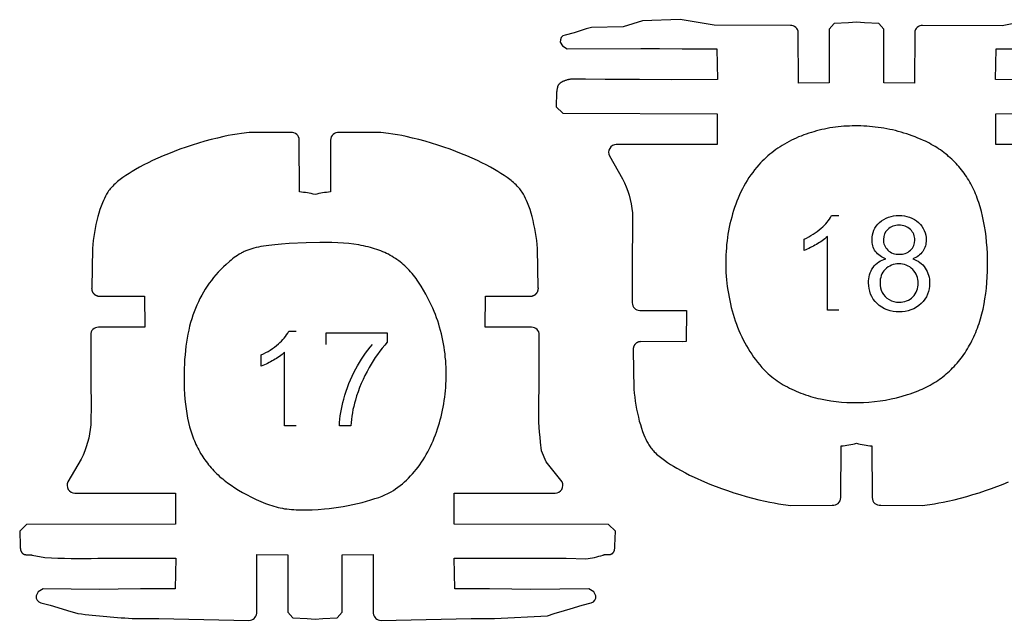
# Model space of a CAD drawing. Extents: x -306 to 77, y -230 to 818.
# Tile 6 of 15: x -106 to -2, y -3 to 60. Entities that reach past the tile are written whole.
import ezdxf

# ---------------------------------------------------------------- set-up
doc = ezdxf.new("R2010")
doc.units = 0
doc.layers.add('LAYER_1', color=18, linetype='CONTINUOUS')
doc.layers.add('LETTERS', color=1, linetype='CONTINUOUS')

msp = doc.modelspace()

# ---------------------------------------------------------------- linework, layer by layer
at = {"layer": 'LAYER_1'}
for points in [[(1.02, 60.06), (-2.34, 59.39), (-10.74, 59.45, 0.398294), (-11.58, 58.7), (-11.59, 53.35), (-14.85, 53.37), (-14.85, 59.05), (-15.38, 59.65), (-16.89, 59.73), (-17.73, 59.8), (-18.57, 59.73), (-20.08, 59.65), (-20.61, 59.05), (-20.61, 53.37), (-23.87, 53.35), (-23.88, 58.7, 0.398223), (-24.72, 59.45), (-32.76, 59.49), (-36.38, 60.06), (-40.36, 59.95), (-42.4, 59.29), (-45.72, 59.24), (-46.31, 59.08), (-47.56, 58.68), (-48.53, 58.43, 0.399959), (-49.03, 57.69), (-48.81, 57.28), (-48.29, 56.96), (-40.53, 57.02), (-38.55, 57), (-36.16, 56.97), (-32.5, 56.96), (-32.43, 53.72), (-37.25, 53.71), (-40.67, 53.73), (-44.29, 53.73), (-46.36, 53.78), (-46.48, 53.78), (-46.6, 53.77), (-47.48, 53.78), (-47.6, 53.78), (-47.72, 53.77), (-47.85, 53.76), (-47.91, 53.76), (-47.97, 53.75), (-48.03, 53.74), (-48.09, 53.73), (-48.15, 53.72), (-48.21, 53.71), (-48.27, 53.69), (-48.32, 53.68), (-48.45, 53.64), (-48.51, 53.62), (-48.57, 53.59), (-48.63, 53.57), (-48.69, 53.54), (-48.76, 53.52), (-48.79, 53.5), (-48.81, 53.49), (-48.84, 53.47), (-48.87, 53.46), (-48.9, 53.44), (-48.93, 53.42), (-48.96, 53.4), (-48.98, 53.39), (-49.01, 53.37), (-49.04, 53.35), (-49.06, 53.33), (-49.09, 53.31), (-49.11, 53.29), (-49.13, 53.26), (-49.16, 53.24), (-49.18, 53.22), (-49.2, 53.19), (-49.21, 53.18), (-49.22, 53.17), (-49.22, 53.16), (-49.23, 53.15), (-49.24, 53.14), (-49.25, 53.13), (-49.25, 53.12), (-49.26, 53.11), (-49.26, 53.1), (-49.27, 53.09), (-49.27, 53.08), (-49.28, 53.07), (-49.28, 53.05), (-49.29, 53.04), (-49.3, 53.02), (-49.31, 53), (-49.31, 52.97), (-49.32, 52.95), (-49.33, 52.93), (-49.33, 52.9), (-49.34, 52.88), (-49.34, 52.85), (-49.35, 52.8), (-49.39, 52.55), (-49.4, 52.5), (-49.41, 52.45), (-49.42, 52.43), (-49.42, 52.4), (-49.47, 50.85), (-48.76, 50.16), (-32.45, 50.11), (-32.45, 46.84), (-43.11, 46.84, 0.562095), (-43.83, 45.65), (-42.44, 43.24, -0.08837), (-41.41, 39.63), (-41.4, 37.22), (-41.43, 35.56), (-41.43, 30.12, 0.414169), (-40.62, 29.3), (-35.71, 29.29), (-35.73, 26.01), (-35.74, 26.01), (-35.75, 26.01), (-35.78, 26.01), (-36.14, 26), (-40.54, 26.01), (-40.56, 26.01), (-40.58, 26), (-40.6, 26), (-40.62, 26), (-40.64, 26), (-40.66, 25.99), (-40.68, 25.99), (-40.7, 25.98), (-40.72, 25.98), (-40.74, 25.97), (-40.76, 25.97), (-40.78, 25.96), (-40.8, 25.95), (-40.82, 25.95), (-40.84, 25.94), (-40.86, 25.93), (-40.88, 25.92), (-40.9, 25.91), (-40.92, 25.9), (-40.94, 25.89), (-40.95, 25.88), (-40.97, 25.87), (-40.99, 25.86), (-41.01, 25.84), (-41.02, 25.83), (-41.04, 25.82), (-41.05, 25.8), (-41.07, 25.79), (-41.09, 25.77), (-41.1, 25.76), (-41.12, 25.74), (-41.13, 25.73), (-41.14, 25.71), (-41.16, 25.69), (-41.17, 25.68), (-41.18, 25.66), (-41.19, 25.64), (-41.21, 25.63), (-41.22, 25.61), (-41.23, 25.59), (-41.24, 25.57), (-41.25, 25.55), (-41.26, 25.53), (-41.26, 25.51), (-41.27, 25.49), (-41.28, 25.48), (-41.29, 25.46), (-41.29, 25.44), (-41.3, 25.42), (-41.3, 25.4), (-41.31, 25.38), (-41.31, 25.35), (-41.32, 25.33), (-41.32, 25.31), (-41.32, 25.29), (-41.33, 25.27), (-41.33, 25.25), (-41.33, 25.23), (-41.33, 25.21), (-41.33, 25.19), (-41.33, 25.17), (-41.33, 25.14), (-41.33, 25.12), (-41.26, 20.99), (-41.22, 20.56), (-41.17, 20.13), (-41.11, 19.7), (-41.04, 19.28), (-40.96, 18.86), (-40.88, 18.43), (-40.78, 18.01), (-40.68, 17.6), (-40.57, 17.23), (-40.46, 16.86), (-40.33, 16.5), (-40.19, 16.14), (-40.09, 15.9), (-39.99, 15.68), (-39.88, 15.45), (-39.76, 15.23), (-39.69, 15.11), (-39.61, 15), (-39.54, 14.88), (-39.46, 14.78), (-39.37, 14.67), (-39.29, 14.56), (-39.19, 14.46), (-39.1, 14.37), (-38.97, 14.24), (-38.85, 14.12), (-38.72, 14.01), (-38.58, 13.89), (-38.45, 13.78), (-38.31, 13.67), (-38.17, 13.57), (-38.03, 13.46), (-37.71, 13.24), (-37.38, 13.02), (-37.05, 12.82), (-36.71, 12.62), (-36.26, 12.37), (-35.81, 12.13), (-35.36, 11.9), (-34.9, 11.68), (-33.78, 11.18), (-33.22, 10.94), (-32, 10.48), (-31.35, 10.25), (-30.7, 10.03), (-30.04, 9.83), (-29.38, 9.63), (-28.71, 9.45), (-28.04, 9.29), (-27.37, 9.13), (-26.9, 9.04), (-26.43, 8.95), (-25.96, 8.87), (-25.49, 8.79), (-24.68, 8.69), (-24.67, 8.69), (-20.29, 8.7, 0.444277), (-19.39, 9.51), (-19.35, 14.98, 0.041504), (-17.73, 15.26)], [(-74.95, 41.56, 0.041661), (-76.58, 41.84), (-76.61, 47.32, 0.444187), (-77.51, 48.13), (-81.89, 48.13), (-81.9, 48.13), (-82.71, 48.03), (-83.19, 47.96), (-83.66, 47.88), (-84.13, 47.79), (-84.59, 47.69), (-85.27, 47.54), (-85.94, 47.37), (-86.6, 47.19), (-87.26, 47), (-87.92, 46.8), (-88.58, 46.58), (-89.23, 46.35), (-90.44, 45.88), (-91.01, 45.65), (-91.57, 45.4), (-92.12, 45.15), (-92.58, 44.93), (-93.04, 44.7), (-93.49, 44.46), (-93.93, 44.21), (-94.27, 44.01), (-94.6, 43.8), (-94.93, 43.59), (-95.25, 43.36), (-95.39, 43.26), (-95.53, 43.16), (-95.67, 43.05), (-95.81, 42.94), (-95.94, 42.82), (-96.07, 42.7), (-96.2, 42.58), (-96.32, 42.46), (-96.42, 42.36), (-96.51, 42.26), (-96.6, 42.16), (-96.68, 42.05), (-96.76, 41.94), (-96.84, 41.83), (-96.91, 41.72), (-96.98, 41.6), (-97.1, 41.38), (-97.21, 41.15), (-97.32, 40.92), (-97.42, 40.69), (-97.55, 40.33), (-97.68, 39.97), (-97.8, 39.6), (-97.9, 39.23), (-98, 38.81), (-98.1, 38.39), (-98.19, 37.97), (-98.26, 37.55), (-98.33, 37.12), (-98.39, 36.7), (-98.44, 36.27), (-98.48, 35.84), (-98.55, 31.7), (-98.55, 31.68), (-98.55, 31.66), (-98.56, 31.64), (-98.56, 31.62), (-98.55, 31.6), (-98.55, 31.58), (-98.55, 31.56), (-98.55, 31.53), (-98.55, 31.51), (-98.54, 31.49), (-98.54, 31.47), (-98.53, 31.45), (-98.53, 31.43), (-98.52, 31.41), (-98.52, 31.39), (-98.51, 31.37), (-98.5, 31.35), (-98.5, 31.33), (-98.49, 31.31), (-98.48, 31.29), (-98.47, 31.27), (-98.46, 31.26), (-98.45, 31.24), (-98.44, 31.22), (-98.43, 31.2), (-98.42, 31.18), (-98.41, 31.17), (-98.39, 31.15), (-98.38, 31.13), (-98.37, 31.12), (-98.35, 31.1), (-98.34, 31.08), (-98.32, 31.07), (-98.31, 31.05), (-98.29, 31.04), (-98.28, 31.02), (-98.26, 31.01), (-98.25, 31), (-98.23, 30.98), (-98.21, 30.97), (-98.2, 30.96), (-98.18, 30.95), (-98.16, 30.94), (-98.14, 30.93), (-98.12, 30.92), (-98.1, 30.91), (-98.09, 30.9), (-98.07, 30.89), (-98.05, 30.88), (-98.03, 30.87), (-98.01, 30.87), (-97.99, 30.86), (-97.97, 30.85), (-97.95, 30.85), (-97.93, 30.84), (-97.91, 30.84), (-97.89, 30.83), (-97.87, 30.83), (-97.84, 30.83), (-97.82, 30.82), (-97.8, 30.82), (-97.78, 30.82), (-97.76, 30.82), (-93.09, 30.82), (-93, 30.82), (-92.98, 30.82), (-92.96, 30.82), (-92.96, 30.82), (-92.94, 27.54), (-97.84, 27.53, 0.414042), (-98.66, 26.71), (-98.66, 21.27), (-98.62, 19.61), (-98.64, 17.2, -0.08842), (-99.66, 13.58), (-101.06, 11.18, 0.562036), (-100.33, 9.99), (-89.68, 9.99), (-89.68, 6.72), (-105.45, 6.67), (-106.16, 5.98), (-106.11, 4.42), (-106.11, 4.32), (-106.1, 4.22), (-106.1, 4.17), (-106.09, 4.12), (-106.08, 4.06), (-106.08, 4.04), (-106.07, 4.01), (-106.07, 3.99), (-106.06, 3.96), (-106.06, 3.94), (-106.05, 3.92), (-106.04, 3.89), (-106.03, 3.87), (-106.02, 3.84), (-106.01, 3.82), (-106.01, 3.81), (-106, 3.8), (-106, 3.79), (-105.99, 3.78), (-105.99, 3.77), (-105.98, 3.76), (-105.97, 3.75), (-105.97, 3.74), (-105.96, 3.73), (-105.95, 3.72), (-105.95, 3.71), (-105.94, 3.7), (-105.93, 3.69), (-105.92, 3.68), (-105.91, 3.67), (-105.91, 3.66), (-105.89, 3.64), (-105.88, 3.63), (-105.87, 3.62), (-105.85, 3.61), (-105.84, 3.6), (-105.82, 3.59), (-105.81, 3.58), (-105.79, 3.57), (-105.78, 3.56), (-105.77, 3.55), (-105.75, 3.54), (-105.74, 3.53), (-105.72, 3.53), (-105.7, 3.52), (-105.69, 3.51), (-105.67, 3.51), (-105.66, 3.5), (-105.64, 3.5), (-105.63, 3.49), (-105.61, 3.49), (-105.59, 3.49), (-105.58, 3.48), (-105.56, 3.48), (-105.54, 3.48), (-105.51, 3.47), (-105.48, 3.47), (-105.44, 3.47), (-105.41, 3.46), (-105.34, 3.46), (-105.06, 3.46), (-105.03, 3.46), (-104.99, 3.46), (-104.96, 3.46), (-104.93, 3.45), (-104.89, 3.45), (-104.88, 3.44), (-104.86, 3.44), (-103.52, 3.18, 0.022423), (-97.89, 3.1), (-94.47, 3.12), (-89.66, 3.11), (-89.73, -0.13), (-93.38, -0.14), (-95.77, -0.18), (-97.76, -0.19), (-103.67, -0.13), (-104.2, -0.45), (-104.41, -0.86, 0.399992), (-103.92, -1.6), (-102.95, -1.85), (-101.69, -2.25), (-101.11, -2.41), (-100.01, -2.75, 0.01764), (-93.91, -3.28), (-91.46, -3.26), (-81.94, -3.47, 0.3983), (-81.11, -2.72), (-81.09, 3.48), (-77.84, 3.45), (-77.84, -2.61), (-77.3, -3.21), (-75.79, -3.29), (-74.95, -3.36), (-74.12, -3.29), (-72.61, -3.21), (-72.07, -2.61), (-72.07, 3.45), (-68.82, 3.48), (-68.8, -2.72, 0.398186), (-67.97, -3.47), (-58.45, -3.26), (-56, -3.28), (-50.38, -3), (-49.67, -2.75), (-48.57, -2.41), (-47.99, -2.25), (-46.73, -1.85), (-45.76, -1.6, 0.400186), (-45.27, -0.86), (-45.48, -0.45), (-46.01, -0.13), (-52.15, -0.19), (-54.14, -0.18), (-56.53, -0.14), (-60.18, -0.13), (-60.25, 3.11), (-55.44, 3.12), (-52.02, 3.1), (-48.4, 3.09), (-46.33, 3.05, 0.054665), (-44.51, 3.44), (-44.5, 3.45), (-44.48, 3.45), (-44.46, 3.46), (-44.44, 3.46), (-44.42, 3.47), (-44.41, 3.47), (-44.39, 3.48), (-44.37, 3.48), (-44.35, 3.48), (-44.33, 3.48), (-44.3, 3.49), (-44.26, 3.49), (-44.23, 3.49), (-44.19, 3.49), (-44.16, 3.49), (-43.92, 3.49), (-43.89, 3.49), (-43.85, 3.49), (-43.82, 3.5), (-43.8, 3.5), (-43.79, 3.5), (-43.77, 3.5), (-43.76, 3.5), (-43.74, 3.51), (-43.73, 3.51), (-43.71, 3.51), (-43.7, 3.52), (-43.68, 3.52), (-43.66, 3.53), (-43.65, 3.53), (-43.64, 3.54), (-43.62, 3.55), (-43.61, 3.55), (-43.59, 3.56), (-43.58, 3.57), (-43.57, 3.57), (-43.56, 3.58), (-43.56, 3.58), (-43.55, 3.59), (-43.54, 3.59), (-43.54, 3.6), (-43.53, 3.6), (-43.52, 3.61), (-43.51, 3.62), (-43.49, 3.63), (-43.48, 3.64), (-43.47, 3.66), (-43.46, 3.67), (-43.45, 3.68), (-43.44, 3.69), (-43.44, 3.7), (-43.43, 3.71), (-43.42, 3.72), (-43.41, 3.73), (-43.41, 3.74), (-43.4, 3.75), (-43.39, 3.76), (-43.39, 3.77), (-43.38, 3.78), (-43.38, 3.79), (-43.37, 3.8), (-43.36, 3.81), (-43.36, 3.82), (-43.35, 3.84), (-43.34, 3.87), (-43.33, 3.89), (-43.32, 3.92), (-43.32, 3.94), (-43.31, 3.96), (-43.31, 3.99), (-43.3, 4.01), (-43.3, 4.04), (-43.29, 4.06), (-43.28, 4.12), (-43.28, 4.17), (-43.27, 4.22), (-43.27, 4.32), (-43.26, 4.42), (-43.21, 5.98), (-43.93, 6.67), (-60.23, 6.72), (-60.23, 9.99), (-49.58, 9.99, 0.562201), (-48.85, 11.18), (-50.54, 13.28), (-51, 14.46), (-51.11, 15.38, -0.042331), (-51.29, 19.61), (-51.25, 21.27), (-51.25, 26.71, 0.414092), (-52.07, 27.53), (-56.97, 27.54), (-56.95, 30.82), (-56.94, 30.82), (-56.93, 30.82), (-56.9, 30.82), (-56.55, 30.82), (-52.15, 30.82), (-52.13, 30.82), (-52.11, 30.82), (-52.09, 30.82), (-52.06, 30.83), (-52.04, 30.83), (-52.02, 30.83), (-52, 30.84), (-51.98, 30.84), (-51.96, 30.85), (-51.94, 30.85), (-51.92, 30.86), (-51.9, 30.87), (-51.88, 30.87), (-51.86, 30.88), (-51.84, 30.89), (-51.82, 30.9), (-51.8, 30.91), (-51.79, 30.92), (-51.77, 30.93), (-51.75, 30.94), (-51.73, 30.95), (-51.71, 30.96), (-51.7, 30.97), (-51.68, 30.98), (-51.66, 31), (-51.65, 31.01), (-51.63, 31.02), (-51.61, 31.04), (-51.6, 31.05), (-51.58, 31.07), (-51.57, 31.08), (-51.56, 31.1), (-51.54, 31.12), (-51.53, 31.13), (-51.52, 31.15), (-51.5, 31.17), (-51.49, 31.18), (-51.48, 31.2), (-51.47, 31.22), (-51.46, 31.24), (-51.45, 31.26), (-51.44, 31.27), (-51.43, 31.29), (-51.42, 31.31), (-51.41, 31.33), (-51.41, 31.35), (-51.4, 31.37), (-51.39, 31.39), (-51.39, 31.41), (-51.38, 31.43), (-51.38, 31.45), (-51.37, 31.47), (-51.37, 31.49), (-51.36, 31.51), (-51.36, 31.53), (-51.36, 31.56), (-51.36, 31.58), (-51.35, 31.6), (-51.35, 31.62), (-51.35, 31.64), (-51.35, 31.66), (-51.36, 31.68), (-51.36, 31.7), (-51.43, 35.84), (-51.47, 36.27), (-51.52, 36.7), (-51.58, 37.12), (-51.65, 37.55), (-51.72, 37.97), (-51.81, 38.39), (-51.9, 38.81), (-52.01, 39.23), (-52.11, 39.6), (-52.23, 39.97), (-52.36, 40.33), (-52.49, 40.69), (-52.59, 40.92), (-52.7, 41.15), (-52.81, 41.38), (-52.93, 41.6), (-53, 41.72), (-53.07, 41.83), (-53.15, 41.94), (-53.23, 42.05), (-53.31, 42.16), (-53.4, 42.26), (-53.49, 42.36), (-53.58, 42.46), (-53.71, 42.58), (-53.84, 42.7), (-53.97, 42.82), (-54.1, 42.94), (-54.24, 43.05), (-54.38, 43.16), (-54.52, 43.26), (-54.66, 43.36), (-54.98, 43.59), (-55.31, 43.8), (-55.64, 44.01), (-55.98, 44.21), (-56.42, 44.46), (-56.87, 44.7), (-57.33, 44.93), (-57.79, 45.15), (-58.9, 45.65), (-59.47, 45.88), (-60.68, 46.35), (-61.33, 46.58), (-61.99, 46.8), (-62.65, 47), (-63.31, 47.19), (-63.97, 47.37), (-64.64, 47.54), (-65.32, 47.69), (-65.78, 47.79), (-66.25, 47.88), (-66.72, 47.96), (-67.2, 48.03), (-68.01, 48.13), (-68.01, 48.13), (-72.4, 48.13, 0.444183), (-73.3, 47.32), (-73.33, 41.84, 0.041551), (-74.95, 41.56)], [(-17.73, 15.26, 0.041526), (-16.11, 14.98), (-16.07, 9.51, 0.444543), (-15.17, 8.7), (-10.79, 8.69), (-10.78, 8.69), (-9.97, 8.79), (-9.5, 8.87), (-9.03, 8.95), (-8.56, 9.04), (-8.09, 9.13), (-7.42, 9.29), (-6.75, 9.45), (-6.08, 9.63), (-5.42, 9.83), (-4.76, 10.03), (-4.11, 10.25), (-3.46, 10.48), (-2.24, 10.94), (-1.68, 11.18)]]:
    msp.add_lwpolyline(points, format="xyb", dxfattribs=at)
for points in [[(1.79, 53.71), (-3.03, 53.72), (-2.96, 56.96), (0.7, 56.97)], [(7.65, 46.84), (-3.01, 46.84), (-3.01, 50.11), (13.3, 50.16)]]:
    msp.add_lwpolyline(points, dxfattribs=at)
for points in [[(-11.22, 20.81), (-11, 20.9), (-10.78, 20.99), (-10.56, 21.09), (-10.35, 21.2), (-10.14, 21.3), (-9.94, 21.41), (-9.74, 21.53), (-9.54, 21.65), (-9.34, 21.77), (-9.15, 21.9), (-8.96, 22.03), (-8.78, 22.16), (-8.59, 22.3), (-8.41, 22.45), (-8.24, 22.59), (-8.07, 22.74), (-7.9, 22.9), (-7.73, 23.05), (-7.57, 23.22), (-7.41, 23.38), (-7.25, 23.55), (-7.1, 23.72), (-6.95, 23.9), (-6.81, 24.08), (-6.66, 24.26), (-6.53, 24.45), (-6.39, 24.64), (-6.26, 24.84), (-6.13, 25.03), (-6, 25.24), (-5.88, 25.44), (-5.77, 25.65), (-5.65, 25.86), (-5.54, 26.08), (-5.43, 26.3), (-5.33, 26.52), (-5.23, 26.75), (-5.13, 26.98), (-5.04, 27.21), (-4.95, 27.44), (-4.86, 27.68), (-4.78, 27.93), (-4.62, 28.42), (-4.48, 28.93), (-4.35, 29.45), (-4.24, 29.99), (-4.15, 30.54), (-4.06, 31.1), (-4, 31.67), (-3.94, 32.25), (-3.91, 32.85), (-3.88, 33.46), (-3.87, 34.08), (-3.88, 34.72), (-3.9, 35.34), (-3.93, 35.94), (-3.98, 36.53), (-4.04, 37.11), (-4.11, 37.67), (-4.19, 38.22), (-4.29, 38.75), (-4.4, 39.26), (-4.52, 39.77), (-4.66, 40.25), (-4.81, 40.73), (-4.89, 40.96), (-4.97, 41.19), (-5.06, 41.41), (-5.15, 41.63), (-5.24, 41.85), (-5.34, 42.06), (-5.44, 42.27), (-5.54, 42.48), (-5.65, 42.68), (-5.76, 42.88), (-5.87, 43.07), (-5.99, 43.27), (-6.11, 43.46), (-6.23, 43.64), (-6.36, 43.82), (-6.49, 44), (-6.63, 44.18), (-6.76, 44.35), (-6.9, 44.52), (-7.05, 44.68), (-7.2, 44.85), (-7.35, 45), (-7.5, 45.16), (-7.66, 45.31), (-7.82, 45.46), (-7.99, 45.6), (-8.15, 45.75), (-8.33, 45.88), (-8.5, 46.02), (-8.68, 46.15), (-8.86, 46.28), (-9.05, 46.4), (-9.24, 46.53), (-9.43, 46.64), (-9.63, 46.76), (-9.83, 46.87), (-10.03, 46.98), (-10.24, 47.09), (-10.45, 47.19), (-10.66, 47.29), (-10.95, 47.42), (-11.24, 47.54), (-11.53, 47.66), (-11.83, 47.77), (-12.12, 47.87), (-12.42, 47.97), (-12.72, 48.07), (-13.02, 48.16), (-13.32, 48.24), (-13.62, 48.32), (-13.92, 48.39), (-14.22, 48.45), (-14.53, 48.51), (-14.83, 48.57), (-15.13, 48.62), (-15.44, 48.66), (-15.74, 48.7), (-16.05, 48.74), (-16.35, 48.76), (-16.65, 48.79), (-16.96, 48.8), (-17.26, 48.82), (-17.56, 48.82), (-17.86, 48.82), (-18.17, 48.82), (-18.47, 48.81), (-18.76, 48.8), (-19.06, 48.78), (-19.36, 48.75), (-19.65, 48.72), (-19.95, 48.68), (-20.24, 48.64), (-20.53, 48.6), (-20.82, 48.55), (-21.1, 48.49), (-21.39, 48.43), (-21.67, 48.36), (-21.95, 48.29), (-22.23, 48.21), (-22.5, 48.13), (-22.78, 48.05), (-23.05, 47.95), (-23.31, 47.86), (-23.58, 47.75), (-23.84, 47.65), (-24.09, 47.54), (-24.35, 47.42), (-24.6, 47.3), (-24.85, 47.17), (-25.09, 47.04), (-25.33, 46.9), (-25.57, 46.76), (-25.8, 46.62), (-26.03, 46.47), (-26.25, 46.31), (-26.47, 46.15), (-26.68, 45.99), (-26.89, 45.82), (-27.1, 45.64), (-27.3, 45.46), (-27.5, 45.28), (-27.69, 45.09), (-27.87, 44.9), (-28.05, 44.7), (-28.27, 44.44), (-28.49, 44.18), (-28.69, 43.91), (-28.89, 43.63), (-29.09, 43.35), (-29.27, 43.05), (-29.45, 42.76), (-29.62, 42.46), (-29.78, 42.15), (-29.94, 41.84), (-30.08, 41.52), (-30.23, 41.19), (-30.36, 40.87), (-30.49, 40.53), (-30.61, 40.2), (-30.72, 39.86), (-30.82, 39.51), (-30.92, 39.17), (-31.01, 38.82), (-31.1, 38.46), (-31.17, 38.1), (-31.24, 37.74), (-31.31, 37.38), (-31.36, 37.02), (-31.41, 36.65), (-31.45, 36.28), (-31.48, 35.92), (-31.51, 35.54), (-31.53, 35.17), (-31.54, 34.8), (-31.55, 34.43), (-31.54, 34.05), (-31.54, 33.68), (-31.52, 33.31), (-31.5, 32.93), (-31.46, 32.56), (-31.43, 32.19), (-31.38, 31.82), (-31.33, 31.45), (-31.27, 31.08), (-31.2, 30.72), (-31.13, 30.35), (-31.05, 29.99), (-30.96, 29.63), (-30.87, 29.27), (-30.77, 28.92), (-30.66, 28.57), (-30.54, 28.22), (-30.42, 27.87), (-30.29, 27.53), (-30.15, 27.2), (-30.01, 26.86), (-29.86, 26.53), (-29.7, 26.21), (-29.53, 25.89), (-29.36, 25.58), (-29.18, 25.27), (-28.99, 24.97), (-28.8, 24.67), (-28.6, 24.38), (-28.39, 24.1), (-28.18, 23.82), (-27.96, 23.55), (-27.73, 23.28), (-27.57, 23.11), (-27.4, 22.94), (-27.23, 22.77), (-27.06, 22.61), (-26.87, 22.45), (-26.69, 22.3), (-26.5, 22.14), (-26.3, 22), (-26.1, 21.86), (-25.89, 21.72), (-25.68, 21.58), (-25.47, 21.45), (-25.25, 21.33), (-25.03, 21.21), (-24.8, 21.09), (-24.57, 20.98), (-24.33, 20.87), (-24.1, 20.76), (-23.85, 20.66), (-23.61, 20.56), (-23.36, 20.47), (-23.11, 20.38), (-22.85, 20.3), (-22.59, 20.22), (-22.33, 20.15), (-22.07, 20.08), (-21.8, 20.01), (-21.54, 19.95), (-20.99, 19.84), (-20.44, 19.75), (-19.88, 19.67), (-19.31, 19.62), (-18.74, 19.58), (-18.16, 19.56), (-17.58, 19.56), (-17, 19.57), (-16.41, 19.61), (-15.82, 19.67), (-15.24, 19.74), (-14.65, 19.83), (-14.07, 19.95), (-13.49, 20.08), (-12.91, 20.23), (-12.34, 20.4), (-12.06, 20.5), (-11.78, 20.59), (-11.5, 20.7)], [(-66.92, 10.12), (-66.67, 10.28), (-66.43, 10.44), (-66.19, 10.61), (-65.95, 10.79), (-65.72, 10.97), (-65.49, 11.17), (-65.27, 11.37), (-65.06, 11.58), (-64.85, 11.8), (-64.65, 12.03), (-64.45, 12.26), (-64.25, 12.5), (-64.06, 12.74), (-63.88, 12.99), (-63.7, 13.25), (-63.53, 13.52), (-63.36, 13.79), (-63.2, 14.06), (-63.04, 14.34), (-62.89, 14.63), (-62.75, 14.92), (-62.61, 15.22), (-62.48, 15.52), (-62.35, 15.83), (-62.23, 16.14), (-62.11, 16.45), (-62, 16.77), (-61.9, 17.09), (-61.8, 17.41), (-61.71, 17.74), (-61.62, 18.07), (-61.54, 18.41), (-61.47, 18.75), (-61.4, 19.09), (-61.34, 19.43), (-61.29, 19.77), (-61.24, 20.12), (-61.2, 20.47), (-61.16, 20.82), (-61.13, 21.17), (-61.11, 21.52), (-61.1, 21.88), (-61.09, 22.23), (-61.09, 22.59), (-61.09, 22.94), (-61.1, 23.3), (-61.12, 23.65), (-61.14, 24.01), (-61.18, 24.36), (-61.21, 24.72), (-61.26, 25.07), (-61.31, 25.43), (-61.37, 25.78), (-61.44, 26.13), (-61.51, 26.48), (-61.59, 26.83), (-61.68, 27.17), (-61.78, 27.52), (-61.88, 27.86), (-61.99, 28.2), (-62.11, 28.54), (-62.23, 28.87), (-62.37, 29.2), (-62.51, 29.53), (-62.74, 30.05), (-62.99, 30.54), (-63.23, 31.02), (-63.48, 31.46), (-63.74, 31.89), (-63.87, 32.1), (-64, 32.3), (-64.14, 32.49), (-64.27, 32.68), (-64.41, 32.87), (-64.56, 33.05), (-64.7, 33.22), (-64.85, 33.39), (-64.99, 33.55), (-65.15, 33.71), (-65.3, 33.86), (-65.46, 34.01), (-65.62, 34.15), (-65.78, 34.29), (-65.94, 34.43), (-66.11, 34.56), (-66.29, 34.68), (-66.46, 34.8), (-66.64, 34.92), (-66.82, 35.03), (-67.01, 35.13), (-67.2, 35.24), (-67.4, 35.33), (-67.59, 35.43), (-67.8, 35.52), (-68, 35.6), (-68.21, 35.68), (-68.43, 35.76), (-68.65, 35.83), (-68.87, 35.9), (-69.1, 35.96), (-69.33, 36.03), (-69.57, 36.08), (-69.82, 36.13), (-70.07, 36.18), (-70.32, 36.23), (-70.84, 36.31), (-71.39, 36.37), (-71.95, 36.43), (-72.54, 36.46), (-73.16, 36.49), (-73.8, 36.5), (-74.46, 36.5), (-75.87, 36.47), (-77.69, 36.38), (-78.48, 36.32), (-79.19, 36.26), (-79.83, 36.19), (-80.12, 36.15), (-80.41, 36.11), (-80.67, 36.06), (-80.93, 36.01), (-81.17, 35.95), (-81.41, 35.89), (-81.63, 35.83), (-81.84, 35.76), (-82.05, 35.69), (-82.15, 35.65), (-82.25, 35.61), (-82.34, 35.57), (-82.44, 35.53), (-82.53, 35.48), (-82.62, 35.44), (-82.71, 35.39), (-82.8, 35.34), (-82.89, 35.29), (-82.98, 35.24), (-83.15, 35.13), (-83.32, 35.02), (-83.49, 34.9), (-83.66, 34.77), (-83.83, 34.63), (-84, 34.49), (-84.35, 34.18), (-84.63, 33.91), (-84.9, 33.63), (-85.17, 33.35), (-85.42, 33.07), (-85.67, 32.78), (-85.9, 32.48), (-86.13, 32.18), (-86.35, 31.87), (-86.55, 31.56), (-86.75, 31.23), (-86.93, 30.91), (-87.11, 30.57), (-87.28, 30.23), (-87.44, 29.88), (-87.59, 29.52), (-87.73, 29.16), (-87.86, 28.79), (-87.98, 28.41), (-88.1, 28.02), (-88.2, 27.63), (-88.3, 27.22), (-88.38, 26.81), (-88.46, 26.39), (-88.53, 25.95), (-88.59, 25.51), (-88.65, 25.06), (-88.69, 24.6), (-88.73, 24.13), (-88.76, 23.65), (-88.78, 23.16), (-88.79, 22.15), (-88.79, 21.57), (-88.77, 21.01), (-88.74, 20.46), (-88.7, 19.92), (-88.65, 19.4), (-88.58, 18.9), (-88.51, 18.41), (-88.42, 17.93), (-88.32, 17.46), (-88.2, 17.01), (-88.08, 16.57), (-88.01, 16.36), (-87.94, 16.15), (-87.86, 15.94), (-87.78, 15.73), (-87.7, 15.53), (-87.62, 15.33), (-87.53, 15.13), (-87.44, 14.94), (-87.34, 14.75), (-87.24, 14.56), (-87.14, 14.37), (-87.04, 14.19), (-86.93, 14.01), (-86.82, 13.84), (-86.7, 13.66), (-86.58, 13.49), (-86.46, 13.32), (-86.33, 13.15), (-86.2, 12.99), (-86.07, 12.83), (-85.93, 12.67), (-85.79, 12.51), (-85.65, 12.36), (-85.5, 12.2), (-85.35, 12.05), (-85.2, 11.91), (-85.04, 11.76), (-84.87, 11.62), (-84.71, 11.48), (-84.54, 11.34), (-84.36, 11.2), (-84.19, 11.07), (-83.82, 10.81), (-83.44, 10.55), (-83.04, 10.3), (-82.63, 10.06), (-82.2, 9.83), (-81.67, 9.56), (-81.16, 9.31), (-80.67, 9.09), (-80.44, 8.99), (-80.2, 8.9), (-79.97, 8.82), (-79.75, 8.74), (-79.52, 8.66), (-79.29, 8.59), (-79.07, 8.53), (-78.84, 8.48), (-78.62, 8.43), (-78.39, 8.38), (-78.16, 8.34), (-77.92, 8.31), (-77.68, 8.28), (-77.44, 8.25), (-77.19, 8.24), (-76.94, 8.22), (-76.68, 8.21), (-76.42, 8.21), (-75.86, 8.21), (-75.27, 8.23), (-74.63, 8.27), (-73.95, 8.32), (-73.47, 8.37), (-72.97, 8.43), (-72.47, 8.5), (-71.97, 8.58), (-71.46, 8.67), (-70.96, 8.78), (-70.46, 8.89), (-69.98, 9.01), (-69.51, 9.13), (-69.05, 9.26), (-68.62, 9.4), (-68.22, 9.54), (-67.84, 9.68), (-67.66, 9.76), (-67.5, 9.83), (-67.34, 9.9), (-67.19, 9.98), (-67.05, 10.05)]]:
    msp.add_lwpolyline(points, close=True, dxfattribs=at)
at = {"layer": 'LETTERS'}
for points in [[(-19.58, 29.34), (-20.79, 29.34), (-20.79, 37.13, -0.056472), (-21.96, 36.29, -0.043354), (-23.26, 35.66), (-23.26, 36.84, 0.072812), (-21.45, 38.01, 0.094573), (-20.36, 39.34), (-19.58, 39.34)], [(-14.63, 34.76, -0.154301), (-15.73, 35.55, -0.156053), (-16.09, 36.79, -0.214883), (-15.31, 38.6, -0.197968), (-13.24, 39.34, -0.198952), (-11.16, 38.59, -0.214096), (-10.37, 36.75, -0.155234), (-10.72, 35.55, -0.15259), (-11.78, 34.76, -0.165647), (-10.46, 33.79, -0.153221), (-10, 32.19, -0.209259), (-10.89, 30.03, -0.203953), (-13.23, 29.16, -0.204604), (-15.56, 30.04, -0.208562), (-16.45, 32.23, -0.159411), (-15.98, 33.86, -0.176935), (-14.63, 34.76)], [(-14.88, 36.82, 0.209471), (-14.43, 35.69, 0.202556), (-13.21, 35.24, 0.203005), (-12.02, 35.68, 0.209754), (-11.57, 36.75, 0.209959), (-12.03, 37.87, 0.203457), (-13.23, 38.32, 0.200999), (-14.43, 37.88, 0.212142), (-14.88, 36.82)], [(-15.24, 32.22, 0.112278), (-15.01, 31.21, 0.165133), (-14.28, 30.45, 0.125176), (-13.22, 30.18, 0.209173), (-11.76, 30.75, 0.203875), (-11.21, 32.18, 0.434621), (-13.26, 34.22, 0.212186), (-14.7, 33.65, 0.201219), (-15.24, 32.22)], [(-76.95, 17.1), (-78.16, 17.1), (-78.16, 24.89, -0.056472), (-79.33, 24.05, -0.043354), (-80.63, 23.42), (-80.63, 24.6, 0.072812), (-78.82, 25.77, 0.094573), (-77.73, 27.1), (-76.95, 27.1)], [(-73.76, 25.71), (-73.76, 26.92), (-67.31, 26.92), (-67.31, 25.94, 0.060347), (-69.23, 23.26, 0.058125), (-70.69, 19.82, 0.055346), (-71.17, 17.1), (-72.37, 17.1, -0.059451), (-71.91, 19.93, -0.058466), (-70.64, 23.12, -0.057287), (-68.88, 25.71)]]:
    msp.add_lwpolyline(points, format="xyb", dxfattribs=at)

doc.saveas('drawing.dxf')
